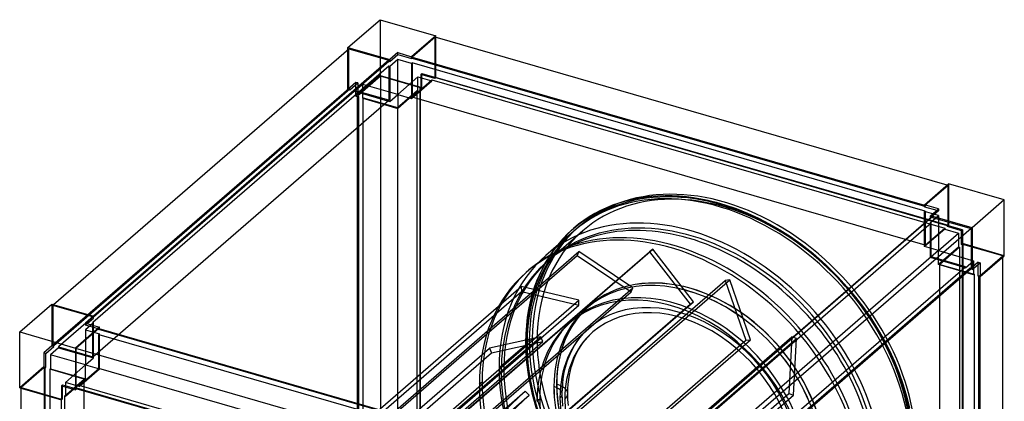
# Model space of a CAD drawing. Header units: millimetres. Extents: x -464 to 464, y -522 to 503.
# Tile 3 of 3: x -444 to 444, y 159 to 503. Entities that reach past the tile are written whole.
import ezdxf

# ---------------------------------------------------------------- set-up
doc = ezdxf.new("R2010")
doc.units = ezdxf.units.MM
doc.layers.add('MAIN-1', color=7, linetype='Continuous')

msp = doc.modelspace()

# ---------------------------------------------------------------- linework, layer by layer
at = {"layer": 'MAIN-1'}
for p, q in [((-147.96, 478.32), (-118.96, 503.44)), ((-118.96, 503.44), (-118.96, 453.21)), ((-118.96, 503.44), (-68.73, 488.94)), ((-68.73, 488.94), (-90.48, 470.1)), ((-68.73, 487.49), (-68.73, 488.94)), ((-69.23, 487.64), (-89.98, 469.67)), ((-69.23, 451.7), (-69.23, 487.64)), ((392.48, 354.35), (-69.23, 487.64)), ((-68.73, 451.27), (-68.73, 487.49)), ((-413.34, 246.63), (-147.09, 477.21)), ((-147.96, 478.32), (-110.29, 467.45)), ((-147.96, 476.46), (-147.96, 478.32)), ((-147.96, 440.65), (-147.96, 476.46)), ((-147.09, 477.21), (-111.15, 466.83)), ((-147.09, 441.27), (-147.09, 477.21)), ((-103.04, 473.73), (-110.29, 467.45)), ((-110.29, 465.72), (-103.04, 471.99)), ((-103.04, 471.99), (-103.04, 473.73)), ((-103.04, 473.73), (-90.48, 470.1)), ((-103.04, 471.99), (-90.48, 468.37)), ((-111.15, 466.83), (-377.4, 236.25)), ((-377.29, 235.49), (-111.15, 465.97)), ((-111.15, 466.83), (-111.15, 465.97)), ((-111.15, 465.97), (-110.29, 465.72)), ((-103.04, 467.66), (-110.29, 461.39)), ((-110.29, 467.45), (-110.29, 465.72)), ((-90.48, 464.04), (-103.04, 467.66)), ((-103.04, 436.05), (-103.04, 467.66)), ((-90.48, 470.1), (-90.48, 468.37)), ((-90.48, 468.37), (-89.98, 468.8)), ((-89.98, 464.47), (-90.48, 464.04)), ((-90.48, 464.04), (-90.48, 432.43)), ((-89.98, 469.67), (-89.98, 468.8)), ((-89.98, 469.67), (371.98, 336.31)), ((-89.98, 468.8), (371.98, 335.45)), ((-89.98, 464.47), (-89.98, 433.73)), ((372.48, 330.97), (-89.98, 464.47)), ((-111.15, 461.64), (-378.15, 230.41)), ((-118.96, 453.21), (-140.71, 434.37)), ((-118.96, 453.21), (-81.29, 442.33)), ((-110.29, 461.39), (-111.15, 461.64)), ((-111.15, 461.64), (-111.15, 430.89)), ((-110.29, 461.39), (-110.29, 429.78)), ((-81.29, 454.89), (-82.29, 454.02)), ((-82.29, 454.02), (-82.29, 441.47)), ((-69.73, 450.4), (-82.29, 454.02)), ((-81.29, 454.89), (-68.73, 451.27)), ((-81.29, 442.33), (-81.29, 454.89)), ((-140.71, 446.93), (-147.96, 440.65)), ((-146.23, 440.15), (-138.98, 446.43)), ((-134.65, 445.18), (-141.9, 438.9)), ((-138.98, 446.43), (-140.71, 446.93)), ((-140.71, 434.37), (-140.71, 446.93)), ((-118.59, 452.52), (-139.34, 434.55)), ((-138.98, 446.43), (-138.98, 433.87)), ((-134.65, 432.62), (-134.65, 445.18)), ((-103.04, 436.05), (-134.65, 445.18)), ((-118.59, 452.52), (-118.59, -9.93)), ((-82.65, 442.15), (-118.59, 452.52)), ((-84.79, 451.86), (-103.04, 436.05)), ((-90.48, 432.43), (-72.23, 448.23)), ((-89.98, 433.73), (-72.23, 449.1)), ((-84.79, 451.86), (-72.23, 448.23)), ((-84.79, 439.3), (-84.79, 451.86)), ((-72.23, 449.1), (390.23, 315.6)), ((-72.23, 448.23), (-72.23, 449.1)), ((-69.73, 451.27), (-69.23, 451.7)), ((-69.73, 451.27), (-69.73, 450.4)), ((392.73, 317.77), (-69.73, 451.27)), ((-69.73, 450.4), (-68.73, 451.27)), ((-69.23, 451.7), (393.23, 318.2)), ((-147.09, 441.27), (-414.09, 210.04)), ((-413.23, 209.79), (-146.23, 441.02)), ((-141.9, 439.77), (-408.9, 208.54)), ((-147.96, 440.65), (-146.23, 440.15)), ((-146.23, 441.02), (-147.09, 441.27)), ((-146.23, 441.02), (-146.23, 440.15)), ((-111.15, 430.89), (-141.9, 439.77)), ((-141.9, 438.9), (-141.9, 439.77)), ((-141.9, 438.9), (-110.29, 429.78)), ((-110.29, 429.78), (-103.04, 436.05)), ((-103.4, 424.18), (-85.65, 439.55)), ((-103.04, 423.5), (-84.79, 439.3)), ((-103.04, 436.05), (-103.04, 423.5)), ((-103.04, 436.05), (-90.48, 432.43)), ((-85.65, 439.55), (-84.79, 439.3)), ((-85.65, -22.91), (-85.65, 439.55)), ((-83.15, 441.72), (-82.65, 442.15)), ((-83.15, 441.72), (-83.15, -20.74)), ((-82.29, 441.47), (-83.15, 441.72)), ((-82.65, -20.31), (-82.65, 442.15)), ((-82.29, 441.47), (-81.29, 442.33)), ((-378.15, 199.66), (-111.15, 430.89)), ((-140.71, 434.37), (-138.98, 433.87)), ((-139.34, -27.9), (-139.34, 434.55)), ((-139.34, 434.55), (-138.48, 434.3)), ((-138.98, 433.87), (-138.48, 434.3)), ((-138.48, 434.3), (-138.48, -28.15)), ((-134.15, 433.05), (-134.65, 432.62)), ((-134.65, 432.62), (-103.04, 423.5)), ((-134.15, 433.05), (-103.4, 424.18)), ((-134.15, -29.4), (-134.15, 433.05)), ((372.48, 300.23), (-89.98, 433.73)), ((-103.4, 424.18), (-103.4, -38.28)), ((371.98, 336.6), (393.73, 355.44)), ((393.73, 355.44), (393.73, 317.77)), ((443.96, 340.94), (393.73, 355.44)), ((393.23, 354.14), (372.48, 336.17)), ((393.23, 354.14), (392.48, 354.35)), ((393.23, 318.2), (393.23, 354.14)), ((90.66, 336.2), (96.59, 338.29)), ((96.59, 338.29), (103.06, 340.19)), ((103.06, 340.19), (114.61, 342.75)), ((114.61, 342.75), (125.96, 344.24)), ((125.96, 344.24), (136.37, 344.84)), ((136.37, 344.84), (143.94, 344.82)), ((143.94, 344.82), (151.72, 344.42)), ((151.72, 344.42), (159.68, 343.63)), ((159.68, 343.63), (167.82, 342.43)), ((167.82, 342.43), (176.19, 340.8)), ((176.19, 340.8), (184.05, 338.9)), ((184.05, 338.9), (192.03, 336.6)), ((443.96, 340.94), (414.96, 315.82)), ((443.96, 290.71), (443.96, 340.94)), ((70.99, 326.59), (76.35, 329.66)), ((76.35, 329.66), (79.22, 331.16)), ((79.22, 331.16), (84.95, 333.86)), ((84.95, 333.86), (90.66, 336.2)), ((192.03, 336.6), (202.28, 333.13)), ((202.28, 333.13), (212.25, 329.17)), ((212.25, 329.17), (222.26, 324.59)), ((371.98, 334.87), (371.98, 336.6)), ((384.54, 332.98), (371.98, 336.6)), ((371.98, 336.31), (372.48, 336.17)), ((371.98, 335.45), (372.48, 335.3)), ((372.48, 335.3), (371.98, 334.87)), ((371.98, 334.87), (383.04, 331.68)), ((371.98, 330.54), (372.48, 330.97)), ((371.98, 298.93), (371.98, 330.54)), ((384.54, 326.91), (371.98, 330.54)), ((372.48, 336.17), (372.48, 335.3)), ((372.48, 330.97), (372.48, 300.23)), ((377.29, 326.7), (384.54, 332.98)), ((384.54, 331.24), (377.29, 324.97)), ((383.04, 331.68), (384.54, 331.24)), ((384.54, 332.98), (384.54, 331.24)), ((60.44, 319.33), (65.59, 323.09)), ((65.59, 323.09), (70.99, 326.59)), ((378.15, 324.72), (111.15, 93.49)), ((111.15, 89.16), (378.15, 320.39)), ((111.9, 95), (378.15, 325.58)), ((222.26, 324.59), (232.04, 319.54)), ((377.29, 320.64), (384.54, 326.91)), ((377.29, 324.97), (377.29, 326.7)), ((414.96, 315.82), (377.29, 326.7)), ((377.29, 324.97), (377.4, 324.93)), ((378.15, 320.39), (377.29, 320.64)), ((377.29, 289.03), (377.29, 320.64)), ((377.4, 324.93), (378.15, 324.72)), ((378.15, 324.72), (378.15, 325.58)), ((378.15, 325.58), (414.09, 315.21)), ((378.15, 289.64), (378.15, 320.39)), ((384.54, 326.91), (384.54, 295.3)), ((55.82, 312.92), (30.57, 291.05)), ((33.84, 287.27), (63.84, 313.25)), ((45.74, 305.75), (53.73, 313.72)), ((53.73, 313.72), (55.52, 315.3)), ((55.51, 315.29), (55.51, 315.3)), ((55.51, 315.3), (55.51, 315.3)), ((55.51, 315.3), (55.51, 315.3)), ((55.51, 315.3), (55.52, 315.3)), ((55.51, 315.29), (55.51, 315.29)), ((55.52, 315.3), (60.44, 319.33)), ((55.52, 315.3), (55.52, 315.3)), ((60.57, 317.03), (57.82, 314.65)), ((414.09, 315.21), (147.84, 84.63)), ((232.04, 319.54), (241.6, 314.02)), ((241.6, 314.02), (251.05, 307.96)), ((390.23, 314.73), (371.98, 298.93)), ((372.48, 300.23), (390.23, 315.6)), ((384.54, 295.3), (402.79, 311.11)), ((390.23, 315.6), (390.23, 314.73)), ((390.23, 314.73), (402.79, 311.11)), ((392.73, 317.77), (393.23, 318.2)), ((392.73, 316.9), (392.73, 317.77)), ((393.73, 317.77), (392.73, 316.9)), ((405.29, 313.27), (392.73, 316.9)), ((406.29, 314.14), (393.73, 317.77)), ((402.79, 311.11), (402.79, 298.55)), ((405.29, 313.27), (406.29, 314.14)), ((405.29, 300.72), (405.29, 313.27)), ((406.29, 314.14), (406.29, 301.58)), ((414.09, 315.21), (414.09, 279.27)), ((414.96, 315.82), (414.96, 278.15)), ((38.48, 296.94), (45.74, 305.75)), ((251.05, 307.96), (260.34, 301.39)), ((-227.11, 45.4), (60.39, 294.38)), ((-163.65, 45.32), (123.85, 294.3)), ((-160.59, 47.5), (126.91, 296.48)), ((30.02, 283.89), (36.11, 293.64)), ((36.11, 293.64), (38.48, 296.94)), ((60.39, 294.38), (58.84, 290.79)), ((108.9, 261.76), (60.39, 294.38)), ((126.91, 296.48), (123.85, 294.3)), ((123.85, 294.3), (160.59, 246.95)), ((163.65, 249.13), (126.91, 296.48)), ((260.34, 301.39), (271.17, 292.88)), ((384.54, 295.3), (371.98, 298.93)), ((384.54, 295.3), (377.29, 289.03)), ((402.79, 298.55), (384.54, 282.75)), ((384.54, 282.75), (384.54, 295.3)), ((384.54, 295.3), (416.15, 286.18)), ((403.65, 298.3), (385.9, 282.93)), ((402.79, 298.55), (403.65, 298.3)), ((403.65, 298.3), (403.65, -164.16)), ((406.29, 301.58), (405.29, 300.72)), ((406.15, 300.47), (405.29, 300.72)), ((406.65, 300.9), (406.15, 300.47)), ((406.15, -161.99), (406.15, 300.47)), ((443.96, 290.71), (406.29, 301.58)), ((406.65, 300.9), (406.65, -161.56)), ((442.59, 290.52), (406.65, 300.9)), ((-228.66, 41.81), (58.84, 290.79)), ((58.84, 290.79), (107.35, 258.16)), ((378.15, 289.64), (111.15, 58.41)), ((271.17, 292.88), (282.91, 282.59)), ((408.9, 279.9), (377.29, 289.03)), ((408.9, 280.77), (378.15, 289.64)), ((408.9, 279.9), (416.15, 286.18)), ((420.48, 284.93), (413.23, 278.65)), ((414.96, 278.15), (422.21, 284.43)), ((416.15, 286.18), (416.15, 273.62)), ((420.48, 282.93), (420.48, 284.93)), ((420.48, 284.93), (422.21, 284.43)), ((421.84, 272.55), (442.59, 290.52)), ((422.21, 271.87), (443.96, 290.71)), ((422.21, 284.43), (422.21, 271.87)), ((442.59, 289.52), (442.59, 290.52)), ((442.59, -160.37), (442.59, 289.52)), ((12.82, 275.68), (15.32, 277.84)), ((24.71, 273.27), (30.02, 283.89)), ((141.9, 49.54), (408.9, 280.77)), ((413.23, 279.52), (146.23, 48.29)), ((147.96, 48.79), (414.09, 279.27)), ((282.91, 282.59), (293.95, 271.66)), ((416.15, 273.62), (384.54, 282.75)), ((385.9, 282.93), (416.65, 274.05)), ((385.9, -179.53), (385.9, 282.93)), ((408.9, 280.77), (408.9, 279.9)), ((414.09, 279.27), (413.23, 279.52)), ((413.23, 278.65), (413.23, 279.52)), ((413.34, 278.62), (413.23, 278.65)), ((414.96, 278.15), (413.34, 278.62)), ((420.48, 272.37), (420.48, 282.93)), ((-95.2, 19.47), (192.3, 268.45)), ((-91.16, 19.85), (196.34, 268.84)), ((20.72, 263.16), (23.14, 269.57)), ((23.14, 269.57), (24.71, 273.27)), ((196.34, 268.84), (192.3, 268.45)), ((192.3, 268.45), (210.92, 214.57)), ((214.96, 214.95), (196.34, 268.84)), ((293.95, 271.66), (302.31, 262.49)), ((416.15, 273.62), (416.65, 274.05)), ((416.65, 274.05), (416.65, -188.4)), ((420.98, 272.8), (420.48, 272.37)), ((422.21, 271.87), (420.48, 272.37)), ((420.98, 272.23), (420.98, 272.8)), ((420.98, 272.8), (421.84, 272.55)), ((420.98, -189.65), (420.98, 272.23)), ((421.84, 272.55), (421.84, 271.98)), ((421.84, 271.98), (421.84, -189.9)), ((-279.22, 13.93), (8.28, 262.91)), ((-278.99, 9.54), (8.51, 258.52)), ((-180.15, 9.18), (107.35, 258.16)), ((-178.6, 12.78), (108.9, 261.76)), ((8.28, 262.91), (8.51, 258.52)), ((60.17, 250.65), (8.28, 262.91)), ((8.51, 258.52), (60.4, 246.26)), ((18.58, 256.47), (20.72, 263.16)), ((107.35, 258.16), (108.9, 261.76)), ((161.54, 261.15), (161.5, 261.11)), ((302.31, 262.49), (309.8, 253.49)), ((-227.33, 1.67), (60.17, 250.65)), ((-123.85, 0.15), (163.65, 249.13)), ((15.21, 242.28), (16.74, 249.51)), ((16.74, 249.51), (18.58, 256.47)), ((60.4, 246.26), (60.17, 250.65)), ((160.59, 246.95), (163.65, 249.13)), ((309.8, 253.49), (316.88, 244.18)), ((-443.96, 221.98), (-414.96, 247.09)), ((-414.96, 247.09), (-414.96, 209.42)), ((-414.96, 247.09), (-377.29, 236.22)), ((-414.09, 245.98), (-413.34, 246.63)), ((-378.15, 235.6), (-414.09, 245.98)), ((-414.09, 245.98), (-414.09, 210.04)), ((-227.1, -2.72), (60.4, 246.26)), ((-126.91, -2.03), (160.59, 246.95)), ((14.07, 235.2), (15.21, 242.28)), ((67.36, 243.52), (67.4, 243.56)), ((69.89, 245.74), (69.84, 245.7)), ((316.88, 244.18), (323.52, 234.6)), ((-377.29, 236.22), (-384.54, 229.94)), ((-383.04, 229.51), (-377.29, 234.49)), ((-377.4, 236.25), (-378.15, 235.6)), ((-378.15, 234.74), (-378.15, 235.6)), ((-378.15, 234.74), (-377.29, 235.49)), ((-377.29, 234.49), (-378.15, 234.74)), ((-377.29, 234.49), (-377.29, 236.22)), ((13.23, 227.89), (14.07, 235.2)), ((52.1, 230.32), (54.6, 232.49)), ((323.52, 234.6), (329.61, 224.95)), ((-371.98, 226.32), (-393.73, 207.48)), ((-372.48, 225.02), (-393.23, 207.05)), ((-377.29, 230.16), (-384.54, 223.88)), ((-384.54, 229.94), (-384.54, 228.21)), ((-384.54, 229.94), (-371.98, 226.32)), ((-384.54, 228.21), (-383.04, 229.51)), ((-371.98, 224.58), (-384.54, 228.21)), ((-384.54, 223.88), (-371.98, 220.25)), ((-384.54, 223.88), (-384.54, 192.27)), ((-378.15, 230.41), (-377.29, 230.16)), ((-378.15, 199.66), (-378.15, 230.41)), ((-377.29, 198.55), (-377.29, 230.16)), ((-372.48, 224.15), (-372.48, 225.02)), ((-372.48, 225.02), (89.23, 91.73)), ((-372.48, 224.15), (-371.98, 224.58)), ((89.98, 90.65), (-372.48, 224.15)), ((-371.98, 224.87), (-371.98, 226.32)), ((-371.98, 224.58), (-371.98, 224.87)), ((12.72, 220.35), (13.23, 227.89)), ((64.27, 220.43), (68.71, 224.86)), ((68.71, 224.86), (69.71, 225.74)), ((329.61, 224.95), (335.2, 215.15)), ((-443.96, 171.75), (-443.96, 221.98)), ((-443.96, 221.98), (-393.73, 207.48)), ((-371.98, 220.25), (-372.48, 219.82)), ((-372.48, 189.08), (-372.48, 219.82)), ((-372.48, 219.82), (89.98, 86.32)), ((-371.98, 188.64), (-371.98, 220.25)), ((-261.6, -31.25), (25.9, 217.73)), ((-259.64, -35.68), (27.86, 213.31)), ((-76.58, -34.42), (210.92, 214.57)), ((-72.54, -34.03), (214.96, 214.95)), ((-35.14, -31.27), (252.36, 217.71)), ((-30.82, -32.75), (256.68, 216.23)), ((25.9, 217.73), (-20.4, 207.51)), ((-18.43, 203.08), (27.86, 213.31)), ((22.63, 214.59), (-7.38, 188.61)), ((12.54, 212.6), (12.72, 220.35)), ((15.54, 213.46), (18.29, 215.84)), ((27.86, 213.31), (25.9, 217.73)), ((55.44, 208.14), (58.87, 213.64)), ((58.87, 213.64), (60.21, 215.51)), ((60.21, 215.51), (64.27, 220.43)), ((64.21, 212.51), (67.96, 217.06)), ((67.96, 217.06), (72.07, 221.15)), ((72.07, 221.15), (72.98, 221.96)), ((210.92, 214.57), (214.96, 214.95)), ((252.36, 217.71), (249.64, 166.6)), ((256.68, 216.23), (252.36, 217.71)), ((253.96, 165.13), (256.68, 216.23)), ((335.2, 215.15), (340.31, 205.23)), ((-414.96, 209.42), (-422.21, 203.14)), ((-420.48, 202.64), (-413.23, 208.92)), ((-408.9, 207.67), (-416.15, 201.39)), ((-414.96, 209.42), (-413.23, 208.92)), ((-414.09, 210.04), (-413.23, 209.79)), ((-413.23, 208.92), (-413.23, 209.79)), ((-408.9, 208.54), (-408.9, 207.67)), ((-408.9, 208.54), (-378.15, 199.66)), ((-408.9, 207.67), (-377.29, 198.55)), ((-393.73, 207.48), (-393.73, 169.81)), ((-393.23, 207.05), (-393.23, 171.11)), ((68.73, 73.69), (-393.23, 207.05)), ((-307.9, -41.48), (-20.4, 207.51)), ((-20.4, 207.51), (-18.43, 203.08)), ((-11.71, 189.86), (13.54, 211.73)), ((12.77, 203.59), (12.54, 212.6)), ((52.41, 202.1), (55.44, 208.14)), ((56.97, 200.05), (59.79, 205.68)), ((59.79, 205.68), (62.98, 210.79)), ((62.98, 210.79), (64.21, 212.51)), ((340.31, 205.23), (344.9, 195.23)), ((-420.48, 202.64), (-422.21, 203.14)), ((-422.21, 203.14), (-422.21, 190.59)), ((-420.48, 190.09), (-420.48, 202.64)), ((-416.15, 201.39), (-416.15, 188.84)), ((-384.54, 192.27), (-416.15, 201.39)), ((-384.54, 192.27), (-377.29, 198.55)), ((-305.93, -45.9), (-18.43, 203.08)), ((13.47, 194.34), (12.77, 203.59)), ((48.86, 192.36), (50.1, 196.25)), ((50.1, 196.25), (51.5, 199.95)), ((51.5, 199.95), (52.41, 202.1)), ((54.83, 194.61), (56.13, 198.07)), ((56.13, 198.07), (56.97, 200.05)), ((-422.21, 190.59), (-443.96, 171.75)), ((-421.84, 189.9), (-442.59, 171.93)), ((-422.21, 190.59), (-420.48, 190.09)), ((-420.98, 189.65), (-421.84, 189.9)), ((-421.84, 189.9), (-421.84, -272.55)), ((-420.98, 189.65), (-420.48, 190.09)), ((-420.98, -272.8), (-420.98, 189.65)), ((-416.15, 188.84), (-416.65, 188.4)), ((-385.9, 179.53), (-416.65, 188.4)), ((-416.65, 188.4), (-416.65, -274.05)), ((-416.15, 188.84), (-384.54, 179.71)), ((-384.54, 192.27), (-402.79, 176.46)), ((-390.23, 173.7), (-372.48, 189.08)), ((-390.23, 172.84), (-371.98, 188.64)), ((-384.54, 179.71), (-384.54, 192.27)), ((-384.54, 192.27), (-371.98, 188.64)), ((89.98, 55.58), (-372.48, 189.08)), ((15.2, 181.43), (13.47, 194.34)), ((46.88, 184.03), (47.78, 188.29)), ((47.78, 188.29), (48.86, 192.36)), ((51.8, 183.11), (52.65, 187.13)), ((52.65, 187.13), (53.66, 190.96)), ((53.66, 190.96), (54.83, 194.61)), ((344.9, 195.23), (349.1, 184.84)), ((-403.65, 164.16), (-385.9, 179.53)), ((-402.79, 163.91), (-384.54, 179.71)), ((-385.9, -282.93), (-385.9, 179.53)), ((18.47, 165.71), (15.2, 181.43)), ((45.71, 175.46), (46.2, 179.83)), ((46.2, 179.83), (46.88, 184.03)), ((50.68, 175.01), (51.16, 179.15)), ((51.16, 179.15), (51.8, 183.11)), ((349.1, 184.84), (352.76, 174.39)), ((-443.96, 171.75), (-406.29, 160.87)), ((-442.59, 171.93), (-406.65, 161.56)), ((-442.59, 171.36), (-442.59, 171.93)), ((-442.59, -290.52), (-442.59, 171.36)), ((-405.29, 174.3), (-406.29, 173.43)), ((-406.29, 173.43), (-406.29, 160.87)), ((-406.29, 173.43), (-393.73, 169.81)), ((-405.29, 174.3), (-392.73, 170.67)), ((-405.29, 173.14), (-405.29, 174.3)), ((-405.29, 161.74), (-405.29, 173.14)), ((-402.79, 176.46), (-402.79, 163.91)), ((-390.23, 172.84), (-402.79, 176.46)), ((-393.73, 169.81), (-392.73, 170.67)), ((-393.23, 171.11), (-392.73, 171.54)), ((-393.23, 171.11), (68.73, 37.75)), ((-392.73, 171.54), (69.73, 38.04)), ((-392.73, 170.96), (-392.73, 171.54)), ((-392.73, 170.67), (-392.73, 170.96)), ((-390.23, 173.7), (-390.23, 172.84)), ((72.23, 40.2), (-390.23, 173.7)), ((-26.96, 176.66), (-29.46, 174.49)), ((37.81, 172.73), (37.77, 172.7)), ((45.29, 166.24), (45.4, 170.93)), ((45.4, 170.93), (45.71, 175.46)), ((50.29, 166.24), (50.39, 170.71)), ((50.39, 170.71), (50.68, 175.01)), ((352.76, 174.39), (355.85, 164)), ((-406.65, 161.56), (-406.15, 161.99)), ((-406.65, 161.56), (-406.65, 160.98)), ((-406.65, 160.98), (-406.65, -300.9)), ((-406.29, 160.87), (-405.29, 161.74)), ((-406.15, 161.99), (-405.29, 161.74)), ((-406.15, 160.99), (-406.15, 161.99)), ((-406.15, -300.47), (-406.15, 160.99)), ((-403.65, 164.16), (-403.65, -298.3)), ((-402.79, 163.91), (-403.65, 164.16)), ((-225.04, -36.6), (12, 168.69)), ((-207.85, -28.31), (15.36, 164.99)), ((-37.86, -82.38), (249.64, 166.6)), ((-33.54, -83.85), (253.96, 165.13)), ((12, 168.69), (-20.7, 137.75)), ((-17.34, 134.05), (15.36, 164.99)), ((15.36, 164.99), (12, 168.69)), ((23.09, 149.72), (18.47, 165.71)), ((22.51, 159.49), (25.01, 161.66)), ((45.43, 160.82), (45.29, 166.24)), ((45.85, 155.22), (45.43, 160.82)), ((50.43, 161.01), (50.29, 166.24)), ((50.83, 155.6), (50.43, 161.01)), ((249.64, 166.6), (253.96, 165.13)), ((355.85, 164), (358.37, 153.7))]:
    msp.add_line(p, q, dxfattribs=at)
for centre, major_axis, ratio, start_param, end_param in [((187.75, 162.6), (132.24, -152.7), 0.75, 0.713724, 3.141533), ((188.75, 163.46), (130.93, -151.19), 0.75, 0.713724, 3.141593), ((191.5, 165.84), (130.93, -151.19), 0.75, 0.713724, 3.141593), ((186.75, 161.73), (-130.93, 151.19), 0.75, -2.427868, 0), ((191.5, 165.84), (-127.66, 147.41), 0.75, -2.427868, 0), ((159, 137.7), (127.66, -147.41), 0.75, 0.713724, 3.855317), ((161.5, 139.86), (-130.93, 151.19), 0.75, -2.427868, 0), ((161.5, 139.86), (-127.66, 147.41), 0.75, -2.427868, 0), ((187.75, 162.6), (132.24, -152.7), 0.75, -3.141593, -2.427868), ((143.75, 124.49), (-130.93, 151.19), 0.75, -2.427868, 0), ((186.75, 161.73), (-130.93, 151.19), 0.75, 0, 0.713724), ((146.25, 126.66), (130.93, -151.19), 0.75, 0.713724, 3.141593), ((188.75, 163.46), (130.93, -151.19), 0.75, -3.141592, -2.427868), ((191.5, 165.84), (130.93, -151.19), 0.75, -3.141592, -2.427868), ((191.5, 165.84), (-127.66, 147.41), 0.75, 0, 0.713724), ((161.5, 139.86), (-130.93, 151.19), 0.75, 0, 0.713724), ((161.5, 139.86), (-127.66, 147.41), 0.75, 0, 0.713724), ((143.75, 124.49), (-130.93, 151.19), 0.75, 0, 0.713724), ((146.25, 126.66), (130.93, -151.19), 0.75, -3.141592, -2.427868), ((159, 137.7), (91.64, -105.82), 0.75, 0.713724, 3.141593), ((159.04, 137.74), (91.64, -105.82), 0.75, 0.713724, 3.141593), ((161.5, 139.86), (-91.66, 105.84), 0.75, -0.857072, 0), ((161.54, 139.9), (91.66, -105.84), 0.75, 2.284521, 3.141593), ((143.75, 124.49), (91.65, -105.83), 0.75, 0.713724, 3.141593), ((146.25, 126.66), (-91.65, 105.83), 0.75, -2.427868, 0), ((161.5, 139.86), (-91.66, 105.84), 0.75, -3.141592, -0.857072), ((161.54, 139.9), (91.66, -105.84), 0.75, 0.713724, 2.284521), ((151.54, 131.24), (81.84, -94.5), 0.75, 0.713724, 3.141533), ((161.5, 139.86), (-91.66, 105.84), 0.75, 0, 2.284521), ((159, 137.7), (91.64, -105.82), 0.75, -3.141592, -2.427868), ((159.04, 137.74), (91.64, -105.82), 0.75, -3.141592, -2.427868), ((161.54, 139.9), (91.66, -105.84), 0.75, -3.141592, -2.427868), ((151.54, 131.24), (78.56, -90.72), 0.75, 0.713724, 3.141533), ((146.25, 126.66), (-91.65, 105.83), 0.75, 0, 0.713724), ((143.75, 124.49), (91.65, -105.83), 0.75, -3.141592, -2.427868), ((151.54, 131.24), (81.84, -94.5), 0.75, 3.141533, 3.855317), ((14.54, 212.6), (-2, 0), 0.5, -2.094395, -0.523599), ((188.75, 163.46), (130.93, -151.19), 0.75, -2.427868, 0), ((191.5, 165.84), (130.93, -151.19), 0.75, -2.427868, 0), ((191.5, 165.84), (-127.66, 147.41), 0.75, 0.713724, 3.141593), ((151.54, 131.24), (78.56, -90.72), 0.75, 3.141533, 3.855317), ((14.54, 212.6), (-2, 0), 0.5, -0.523599, 1.047198), ((187.75, 162.6), (132.24, -152.7), 0.75, -2.427868, -0.000059), ((186.75, 161.73), (-130.93, 151.19), 0.75, 0.713724, 3.141593), ((161.5, 139.86), (-130.93, 151.19), 0.75, 0.713724, 3.141593), ((161.5, 139.86), (-127.66, 147.41), 0.75, 0.713724, 3.141593), ((159, 137.7), (127.66, -147.41), 0.75, -2.427868, 0.713724), ((143.75, 124.49), (-130.93, 151.19), 0.75, 0.713724, 3.141593), ((146.25, 126.66), (130.93, -151.19), 0.75, -2.427868, 0), ((159, 137.7), (91.64, -105.82), 0.75, -2.427868, 0), ((159.04, 137.74), (91.64, -105.82), 0.75, -2.427868, -0.00056), ((30.29, 166.24), (-15, 0), 0.5, 2.617994, 4.187457), ((30.29, 166.24), (-20, 0), 0.5, 2.617994, 4.18879), ((161.54, 139.9), (91.66, -105.84), 0.75, -2.427868, -0.857072), ((146.25, 126.66), (-91.65, 105.83), 0.75, 0.713724, 3.141593), ((151.54, 131.24), (81.84, -94.5), 0.75, -2.427868, -0.000059), ((151.54, 131.24), (78.56, -90.72), 0.75, -2.427868, -0.000059)]:
    msp.add_ellipse(centre, major_axis=major_axis, ratio=ratio, start_param=start_param, end_param=end_param, dxfattribs=at)

doc.saveas('drawing.dxf')
